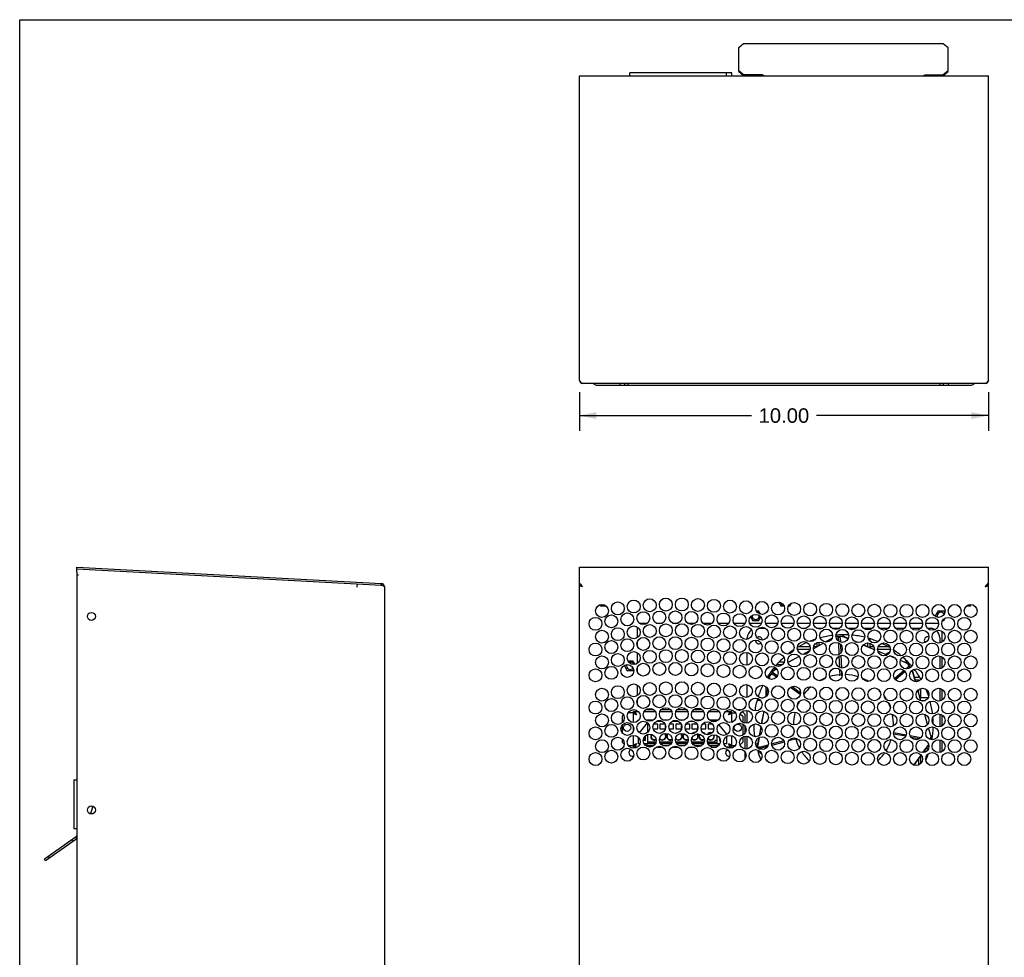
# Model space of a CAD drawing. Header units: inches. Extents: x 0 to 70.8, y 0 to 45.8.
# Tile 2 of 6: x 0 to 24.1, y 22.9 to 45.8. Entities that reach past the tile are written whole.
import ezdxf

# ---------------------------------------------------------------- set-up
doc = ezdxf.new("R2010")
doc.units = ezdxf.units.IN
doc.header["$LTSCALE"] = 3.895833
doc.header["$MEASUREMENT"] = 0
doc.layers.get('0').update_dxf_attribs({"linetype": 'CONTINUOUS'})
doc.styles.get("Standard").update_dxf_attribs({"font": 'arial.ttf'})
doc.dimstyles.new('DIMSTYLE_1', dxfattribs={"dimtxt": 0.354167, "dimasz": 0.416667, "dimexe": 0.09, "dimexo": 0.07, "dimgap": 0.0425, "dimtad": 0, "dimtih": 1, "dimtoh": 1, "dimzin": 4, "dimdsep": 46, "dimtxsty": 'Standard', "dimblk": '_FILLED', "dimblk1": '_FILLED', "dimblk2": '_FILLED', "dimcen": 0.09, "dimazin": 1, "dimtfac": 1, "dimtdec": 3, "dimtofl": 0, "dimtmove": 0, "dimatfit": 3, "dimldrblk": '_FILLED', "dimfxl": 0, "dimtolj": 1, "dimtzin": 4, "dimarcsym": 0})

# ---------------------------------------------------------------- blocks, each defined once
blk = doc.blocks.new('_FILLED')
at = {"color": 0, "linetype": 'ByBlock'}
blk.add_solid([(0, 0), (-1, 0.2), (-1, -0.2)], dxfattribs=at)
blk = doc.blocks.new('*D1')
at = {"color": 2, "linetype": 'Continuous'}
for p, q in [((13.686, 36.73), (13.686, 35.783)), ((23.686, 36.73), (23.686, 35.783)), ((13.686, 36.158), (17.89, 36.158)), ((23.686, 36.158), (19.482, 36.158))]:
    blk.add_line(p, q, dxfattribs=at)
at = {"color": 2, "linetype": 'Continuous', "xscale": 0.4166666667, "yscale": 0.4166666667, "zscale": 0.4166666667}
for p, rotation in [((13.686, 36.158), 180), ((23.686, 36.158), 0.0005144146)]:
    blk.add_blockref('_FILLED', p, dxfattribs=dict(at, rotation=rotation))
at = {"color": 2, "linetype": 'Continuous', "insert": (18.686, 36.335), "char_height": 0.3542, "width": 1.23761, "attachment_point": 2, "line_spacing_factor": 0.9}
blk.add_mtext('10.00', dxfattribs=at)

msp = doc.modelspace()

# ---------------------------------------------------------------- linework, layer by layer
at = {"color": 7, "linetype": 'Continuous'}
for p, q in [((0, 0), (0, 45.8333)), ((0, 45.8333), (70.8333, 45.8333)), ((17.5838, 45.1548), (17.702, 45.2516)), ((17.5838, 44.5632), (17.5838, 45.1548)), ((17.702, 45.2516), (22.5838, 45.2516)), ((22.5838, 45.2516), (22.702, 45.1548)), ((22.702, 44.5632), (22.702, 45.1548)), ((17.702, 44.4891), (17.5838, 44.5858)), ((17.5838, 44.5632), (17.702, 44.4665)), ((22.702, 44.5858), (22.5838, 44.4891)), ((22.5838, 44.4665), (22.702, 44.5632)), ((13.6862, 37.0212), (13.6862, 44.4621)), ((13.6862, 44.4621), (23.6862, 44.4621)), ((14.9224, 44.4642), (14.9224, 44.5369)), ((17.4106, 44.5369), (14.9224, 44.5369)), ((17.2831, 44.4642), (17.2831, 44.5369)), ((17.4106, 44.4642), (17.4106, 44.5369)), ((17.702, 44.4665), (17.702, 44.4891)), ((18.1601, 44.4891), (17.702, 44.4891)), ((18.1601, 44.4665), (17.702, 44.4665)), ((18.1601, 44.4891), (18.1601, 44.4665)), ((18.1672, 44.4789), (18.1601, 44.4891)), ((18.1601, 44.4665), (18.1617, 44.4642)), ((18.1672, 44.4642), (18.1672, 44.4789)), ((22.1454, 44.4891), (22.1383, 44.4789)), ((22.1383, 44.4789), (22.1383, 44.4642)), ((22.1438, 44.4642), (22.1454, 44.4665)), ((22.1454, 44.4891), (22.1454, 44.4665)), ((22.1454, 44.4891), (22.5838, 44.4891)), ((22.1454, 44.4665), (22.5838, 44.4665)), ((22.5838, 44.4665), (22.5838, 44.4891)), ((23.6862, 37.0212), (23.6862, 44.4621)), ((13.6862, 37.0212), (13.6863, 37.017)), ((13.6961, 37.0022), (13.6863, 37.017)), ((23.6075, 36.9424), (13.7649, 36.9424)), ((14.0996, 36.9031), (23.2728, 36.9031)), ((14.6705, 36.9424), (14.6705, 36.9031)), ((14.7886, 36.9424), (14.7886, 36.9031)), ((14.8673, 36.9424), (14.8673, 36.9031)), ((22.5051, 36.9031), (22.5051, 36.9424)), ((22.5838, 36.9424), (22.5838, 36.9031)), ((22.702, 36.9424), (22.702, 36.9031)), ((23.6861, 37.017), (23.6763, 37.0022)), ((23.6862, 37.0212), (23.6861, 37.017)), ((1.398, 32.4113), (1.4001, 32.4507)), ((1.398, 32.4113), (8.8431, 32.0132)), ((1.4001, 32.4507), (8.8452, 32.0525)), ((1.4001, 32.3324), (1.4001, 13.5268)), ((1.4008, 32.3761), (1.4009, 32.3881)), ((13.6862, 13.6055), (13.6862, 32.4507)), ((13.6862, 32.4507), (23.6862, 32.4507)), ((23.6862, 13.6055), (23.6862, 32.4507)), ((1.4394, 32.2536), (1.4001, 32.2536)), ((8.2513, 32.0448), (8.2471, 31.9662)), ((8.8389, 32.0134), (8.841, 32.0527)), ((8.8431, 32.0132), (8.8452, 32.0525)), ((13.6862, 32.0527), (13.6863, 32.0525)), ((13.6961, 32.0503), (13.6863, 32.0525)), ((13.706, 32.0454), (13.6961, 32.0503)), ((13.7355, 32.0163), (13.7256, 32.0281)), ((23.6862, 32.0527), (23.6861, 32.0525)), ((8.841, 32.0133), (8.8452, 32.0142)), ((8.8452, 32.0142), (8.86, 32.0092)), ((8.8869, 31.9991), (8.8982, 31.9941)), ((8.9197, 31.9739), (8.9197, 13.6055)), ((13.6862, 32.0134), (13.6863, 32.0132)), ((13.7108, 31.9941), (13.7225, 31.989)), ((13.7225, 31.989), (13.7358, 31.984)), ((13.7256, 32.001), (13.7387, 31.993)), ((13.7453, 32.003), (13.7355, 32.0163)), ((13.7358, 31.984), (13.7501, 31.9789)), ((13.7387, 31.993), (13.7518, 31.9837)), ((13.7501, 31.9789), (13.7649, 31.9739)), ((13.7518, 31.9837), (13.7649, 31.9739)), ((23.6173, 31.9887), (23.6075, 31.9739)), ((23.6075, 31.9739), (23.6206, 31.9837)), ((23.6271, 32.003), (23.6173, 31.9887)), ((23.6369, 32.0163), (23.6271, 32.003)), ((23.6468, 32.001), (23.6599, 32.0073)), ((23.6599, 32.0073), (23.673, 32.0114)), ((23.673, 32.0114), (23.6861, 32.0132)), ((23.6839, 32.0092), (23.6861, 32.0142)), ((23.6862, 32.0134), (23.6861, 32.0132)), ((14.2119, 31.5057), (14.2331, 31.5404)), ((18.5637, 31.5985), (18.6222, 31.4972)), ((18.6213, 31.5057), (18.5711, 31.5978)), ((18.6213, 31.5057), (18.645, 31.5445)), ((18.645, 31.5445), (18.6283, 31.5752)), ((18.6644, 31.544), (18.645, 31.5445)), ((18.8633, 31.5695), (18.8213, 31.5007)), ((18.829, 31.4972), (18.8734, 31.5741)), ((23.2551, 31.5406), (23.2307, 31.5007)), ((23.2384, 31.4972), (23.2631, 31.5399)), ((14.1918, 31.5335), (14.2127, 31.4972)), ((14.2119, 31.5057), (14.1961, 31.5347)), ((14.3401, 31.5025), (14.2119, 31.5057)), ((14.3454, 31.4972), (14.2127, 31.4972)), ((18.0128, 31.3831), (18.0666, 31.3831)), ((18.1116, 31.3051), (18.0666, 31.3831)), ((18.6883, 31.504), (18.6213, 31.5057)), ((18.6915, 31.4972), (18.6222, 31.4972)), ((18.829, 31.4972), (18.7942, 31.4972)), ((18.8213, 31.5007), (18.7962, 31.5013)), ((18.8213, 31.5007), (18.8093, 31.5227)), ((22.4555, 31.3831), (22.3861, 31.263)), ((22.4555, 31.3831), (22.5941, 31.3831)), ((22.6189, 31.3401), (22.5941, 31.3831)), ((23.2384, 31.4972), (23.1452, 31.4972)), ((23.2307, 31.5007), (23.1508, 31.5027)), ((23.2307, 31.5007), (23.2122, 31.5348)), ((15.1472, 31.0858), (15.3501, 31.0858)), ((15.5636, 31.0858), (15.7183, 31.0858)), ((15.9605, 31.0858), (16.1063, 31.0858)), ((16.3328, 31.0858), (16.5184, 31.0858)), ((16.7024, 31.0858), (16.9328, 31.0858)), ((17.08, 31.0858), (17.3393, 31.0858)), ((17.4621, 31.0858), (17.7415, 31.0858)), ((17.847, 31.0858), (18.141, 31.0858)), ((17.8716, 31.2404), (17.9279, 31.1429)), ((18.0666, 31.1429), (17.9279, 31.1429)), ((18.0666, 31.1429), (18.12, 31.2354)), ((18.2351, 31.0858), (18.5374, 31.0858)), ((18.6241, 31.0858), (18.9331, 31.0858)), ((19.0134, 31.0858), (19.3284, 31.0858)), ((19.4058, 31.0858), (19.7208, 31.0858)), ((19.7983, 31.0858), (20.1132, 31.0858)), ((20.1907, 31.0858), (20.5057, 31.0858)), ((20.5832, 31.0858), (20.8981, 31.0858)), ((20.9757, 31.0858), (21.2906, 31.0858)), ((21.3682, 31.0858), (21.6831, 31.0858)), ((21.7607, 31.0858), (22.0756, 31.0858)), ((22.1532, 31.0858), (22.4681, 31.0858)), ((22.3861, 31.263), (22.3976, 31.2432)), ((22.5941, 31.1429), (22.5649, 31.1429)), ((22.5941, 31.1429), (22.6318, 31.2082)), ((15.1035, 30.7303), (15.1035, 30.9893)), ((18.0651, 30.9579), (18.2379, 30.9579)), ((18.4836, 30.9579), (18.604, 30.9579)), ((19.1139, 30.9579), (19.2278, 30.9579)), ((19.4858, 30.9579), (19.641, 30.9579)), ((19.8662, 30.9579), (20.0452, 30.9579)), ((20.2493, 30.9579), (20.4472, 30.9579)), ((20.6359, 30.9579), (20.8453, 30.9579)), ((21.0247, 30.9579), (21.2415, 30.9579)), ((21.415, 30.9579), (21.6362, 30.9579)), ((21.8068, 30.9579), (22.0295, 30.9579)), ((22.1993, 30.9579), (22.259, 30.9579)), ((22.5445, 30.8909), (22.5445, 30.6159)), ((15.1035, 30.5163), (15.1035, 30.6361)), ((17.7905, 30.6883), (17.7905, 30.7216)), ((19.6524, 30.594), (19.4086, 30.4598)), ((19.4933, 30.6053), (19.4933, 30.5064)), ((19.5523, 30.5389), (19.5523, 30.6213)), ((19.8605, 30.7085), (19.7063, 30.6236)), ((20.0033, 30.7605), (19.9646, 30.7573)), ((20.0274, 30.6403), (20.0243, 30.7227)), ((20.0392, 30.3238), (20.029, 30.5957)), ((20.0635, 30.726), (20.0675, 30.6217)), ((20.0871, 30.7648), (20.1211, 30.7647)), ((20.254, 30.7026), (20.1195, 30.7586)), ((20.2587, 30.7125), (20.1542, 30.7581)), ((20.4973, 30.6084), (20.3966, 30.6524)), ((20.4725, 30.6116), (20.4204, 30.6333)), ((20.7334, 30.6018), (20.7334, 30.5051)), ((20.7925, 30.6438), (20.7925, 30.7007)), ((20.7925, 30.5051), (20.7925, 30.5934)), ((22.4953, 30.7216), (22.4953, 30.5983)), ((15.1035, 30.1004), (15.1035, 30.3594)), ((17.7905, 30.0584), (17.7905, 30.3664)), ((19.0161, 30.4461), (19.3257, 30.4461)), ((19.3251, 30.5051), (19.0457, 30.5051)), ((19.3125, 30.4069), (19.152, 30.3186)), ((19.4909, 30.5051), (19.4117, 30.5051)), ((20.0696, 30.5648), (20.0774, 30.3571)), ((20.8972, 30.4347), (20.6227, 30.549)), ((20.8282, 30.4641), (20.626, 30.5523)), ((20.8857, 30.5051), (20.7925, 30.5051)), ((20.8694, 30.4461), (20.8981, 30.4461)), ((20.9757, 30.4461), (21.2906, 30.4461)), ((21.2104, 30.3043), (20.982, 30.3994)), ((21.2405, 30.5051), (20.9898, 30.5051)), ((21.1664, 30.3226), (21.2818, 30.3903)), ((14.8733, 30.1626), (14.9957, 30.1626)), ((15.0458, 30.0758), (14.9957, 30.1626)), ((18.6922, 30.1311), (18.5663, 30.1311)), ((18.7974, 30.1311), (18.7842, 30.1311)), ((19.0585, 30.2691), (18.7858, 30.125)), ((19.0594, 30.2677), (18.7877, 30.1182)), ((20.0514, 29.9976), (20.0408, 30.2812)), ((20.0797, 30.2952), (20.0912, 29.9863)), ((21.4181, 30.2178), (21.2647, 30.2817)), ((21.6862, 30.1061), (21.533, 30.1699)), ((21.7199, 30.1311), (21.6262, 30.1311)), ((22.4953, 30.2785), (22.4953, 29.9684)), ((22.5445, 30.2609), (22.5445, 29.9859)), ((14.7979, 30.0601), (14.7877, 30.0425)), ((14.7877, 30.0425), (14.857, 29.9224)), ((14.9957, 29.9224), (14.857, 29.9224)), ((14.9957, 29.9224), (15.0108, 29.9487)), ((15.1035, 29.8864), (15.1035, 30.0061)), ((18.4199, 29.9082), (18.4412, 29.9347)), ((18.4355, 29.8656), (18.5268, 29.7983)), ((18.5097, 29.9652), (18.4449, 29.9296)), ((18.5015, 29.9747), (18.467, 29.9565)), ((18.4904, 29.9857), (18.498, 29.9729)), ((18.5112, 30.072), (18.6547, 30.072)), ((20.059, 29.7935), (20.0532, 29.9501)), ((20.0944, 29.9005), (20.0984, 29.7956)), ((21.3895, 29.7302), (21.6239, 29.9319)), ((21.6512, 29.9035), (21.4138, 29.6992)), ((21.6661, 29.9683), (21.7243, 30.0183)), ((21.7407, 30.0583), (21.7141, 30.0865)), ((21.7277, 30.072), (21.7743, 30.072)), ((21.7513, 29.9897), (21.7351, 29.9757)), ((21.9014, 29.6526), (21.8214, 29.9323)), ((21.9098, 29.6518), (21.8329, 29.9387)), ((18.3122, 29.7571), (18.3122, 29.814)), ((18.3332, 29.7571), (18.3122, 29.7571)), ((18.3373, 29.7799), (18.3142, 29.8193)), ((18.3365, 29.7762), (18.3272, 29.7225)), ((18.371, 29.8399), (18.3494, 29.8077)), ((18.5054, 29.7651), (18.4136, 29.8328)), ((21.9736, 29.7571), (21.8816, 29.7571)), ((21.8974, 29.698), (21.9736, 29.698)), ((21.9736, 29.814), (21.9736, 29.7571)), ((21.9736, 29.698), (21.9736, 29.6614)), ((22.0327, 29.7011), (22.0327, 29.7198)), ((15.1035, 29.313), (15.1035, 29.572)), ((17.7905, 29.271), (17.7905, 29.579)), ((18.2872, 29.4892), (18.2528, 29.2891)), ((18.2531, 29.2913), (18.2531, 29.5297)), ((19.086, 29.3366), (18.8475, 29.5126)), ((18.8871, 29.5323), (19.0921, 29.3811)), ((21.0194, 29.4118), (21.033, 29.4235)), ((21.0491, 29.3853), (21.0456, 29.3823)), ((22.0352, 29.1845), (21.9612, 29.4435)), ((22.0232, 29.2285), (21.9647, 29.447)), ((21.9736, 29.4558), (21.9736, 29.4137)), ((22.0327, 29.2551), (22.0327, 29.487)), ((22.4953, 29.4911), (22.4953, 29.181)), ((22.5445, 29.4735), (22.5445, 29.1985)), ((15.1035, 29.099), (15.1035, 29.2187)), ((18.1144, 29.1961), (18.029, 29.1961)), ((18.1215, 29.2551), (18.1811, 29.2551)), ((22.2104, 29.2551), (22.0327, 29.2551)), ((22.0327, 29.1961), (22.1465, 29.1961)), ((15.009, 28.6556), (15.009, 28.9283)), ((15.009, 28.9283), (15.1211, 28.9283)), ((15.2738, 28.9283), (15.5386, 28.9283)), ((15.5029, 28.9677), (15.3094, 28.9677)), ((15.6569, 28.9283), (15.9398, 28.9283)), ((15.9131, 28.9677), (15.6835, 28.9677)), ((16.0483, 28.9283), (16.3333, 28.9283)), ((16.3077, 28.9677), (16.0739, 28.9677)), ((16.4466, 28.9283), (16.7196, 28.9283)), ((16.6874, 28.9677), (16.4789, 28.9677)), ((16.8523, 28.9283), (17.0979, 28.9283)), ((17.0515, 28.9677), (16.8984, 28.9677)), ((17.2618, 28.9283), (17.4027, 28.9283)), ((17.4027, 28.9283), (17.4027, 28.6591)), ((17.6232, 28.9677), (17.5358, 28.9677)), ((17.6232, 28.9677), (17.6345, 28.9564)), ((17.6682, 28.9227), (17.7413, 28.8496)), ((17.7905, 28.641), (17.7905, 28.9491)), ((18.1913, 28.9313), (18.1383, 28.6233)), ((14.7334, 28.8102), (14.7637, 28.8405)), ((14.7334, 28.8102), (14.7334, 28.6531)), ((15.009, 28.889), (14.8776, 28.889)), ((15.3397, 28.7157), (15.3397, 28.7018)), ((15.4967, 28.7157), (15.3397, 28.7157)), ((15.3397, 28.6567), (15.3397, 28.6287)), ((15.46, 28.6961), (15.3594, 28.6961)), ((15.5667, 28.6842), (15.7148, 28.6842)), ((15.6855, 28.6961), (15.596, 28.6961)), ((15.8586, 28.7157), (15.7379, 28.7157)), ((15.9549, 28.6842), (16.1117, 28.6842)), ((16.0856, 28.6961), (15.9806, 28.6961)), ((16.2466, 28.7157), (16.1348, 28.7157)), ((16.3758, 28.6842), (16.4751, 28.6842)), ((16.6646, 28.7157), (16.5014, 28.7157)), ((16.614, 28.6961), (16.5519, 28.6961)), ((17.072, 28.7157), (16.8678, 28.7157)), ((17.0523, 28.6961), (16.8932, 28.6961)), ((16.9172, 28.6842), (17.0328, 28.6842)), ((17.072, 28.7157), (17.072, 28.7066)), ((17.3535, 28.8715), (17.3634, 28.8774)), ((17.4027, 28.889), (17.5042, 28.889)), ((17.6204, 28.8681), (17.6783, 28.8102)), ((17.6783, 28.8102), (17.6783, 28.6602)), ((17.7413, 28.6392), (17.7413, 28.8496)), ((18.1784, 28.86), (18.1337, 28.6237)), ((22.1996, 28.6099), (22.1298, 28.8539)), ((22.4953, 28.8612), (22.4953, 28.5511)), ((22.5445, 28.8436), (22.5445, 28.5686)), ((14.7334, 28.5938), (14.7334, 28.4013)), ((15.009, 28.4571), (15.009, 28.538)), ((15.1549, 28.4031), (15.3537, 28.6458)), ((15.3594, 28.4178), (15.3594, 28.6401)), ((15.4909, 28.4992), (15.5996, 28.4992)), ((15.5996, 28.6173), (15.5012, 28.6173)), ((15.5996, 28.4992), (15.5996, 28.6173)), ((15.6508, 28.6173), (15.6508, 28.4992)), ((15.7805, 28.6173), (15.6508, 28.6173)), ((15.6508, 28.4992), (15.7908, 28.4992)), ((15.7925, 28.5056), (15.7925, 28.5857)), ((15.8839, 28.4992), (15.9894, 28.4992)), ((15.9894, 28.6173), (15.8927, 28.6173)), ((15.9894, 28.4992), (15.9894, 28.6173)), ((16.0445, 28.6173), (16.0445, 28.4992)), ((16.1739, 28.6173), (16.0445, 28.6173)), ((16.0445, 28.4992), (16.1827, 28.4992)), ((16.1862, 28.5122), (16.1862, 28.5832)), ((16.2728, 28.4992), (16.3831, 28.4992)), ((16.3831, 28.6173), (16.2916, 28.6173)), ((16.3831, 28.4992), (16.3831, 28.6173)), ((16.4382, 28.6173), (16.4382, 28.4992)), ((16.5596, 28.6173), (16.4382, 28.6173)), ((16.4382, 28.4992), (16.5784, 28.4992)), ((16.5799, 28.5049), (16.5799, 28.5653)), ((16.6616, 28.4992), (16.7768, 28.4992)), ((16.7768, 28.6173), (16.6976, 28.6173)), ((16.7768, 28.4992), (16.7768, 28.6173)), ((16.8319, 28.6173), (16.8319, 28.4992)), ((16.9375, 28.6173), (16.8319, 28.6173)), ((16.8319, 28.4992), (16.9736, 28.4992)), ((17.0934, 28.6026), (17.2846, 28.3693)), ((17.6783, 28.6174), (17.6783, 28.3426)), ((17.7413, 28.4083), (17.7413, 28.552)), ((18.1211, 28.5567), (18.0786, 28.3324)), ((18.1257, 28.55), (18.0896, 28.34)), ((21.3721, 28.413), (21.6762, 28.3555)), ((22.2784, 28.3345), (22.2246, 28.5225)), ((14.7334, 28.2503), (14.7334, 28.1724)), ((14.7815, 28.1243), (14.7334, 28.1724)), ((15.009, 28.0543), (15.009, 28.3395)), ((15.1271, 28.1331), (15.1271, 28.2923)), ((15.2496, 28.2232), (15.3023, 28.2186)), ((15.3023, 28.327), (15.2969, 28.3266)), ((15.3023, 28.2186), (15.3023, 28.327)), ((15.3594, 28.1331), (15.3594, 28.3639)), ((15.5575, 28.1724), (15.3594, 28.1724)), ((15.9443, 28.1724), (15.6524, 28.1724)), ((16.3357, 28.1724), (16.0458, 28.1724)), ((16.7327, 28.1724), (16.4335, 28.1724)), ((16.9933, 28.1724), (16.8202, 28.1724)), ((16.9933, 28.2118), (16.9933, 28.1724)), ((17.0523, 28.2118), (16.9933, 28.2118)), ((17.0523, 28.1331), (17.0523, 28.3374)), ((17.1075, 28.2848), (17.1075, 28.2165)), ((17.1075, 28.2165), (17.1309, 28.2185)), ((17.2846, 28.3693), (17.2846, 28.3588)), ((17.2846, 28.3157), (17.2846, 28.1331)), ((17.4027, 28.3349), (17.4027, 28.0543)), ((17.6783, 28.1724), (17.6132, 28.1073)), ((17.6783, 28.2999), (17.6783, 28.1724)), ((17.7413, 28.0092), (17.7413, 28.321)), ((17.7905, 28.0111), (17.7905, 28.3192)), ((18.0694, 28.2836), (18.0418, 28.1376)), ((18.081, 28.2899), (18.049, 28.1036)), ((18.3865, 28.1349), (18.6804, 28.2136)), ((18.6951, 28.1768), (18.3921, 28.0956)), ((19.0034, 28.2594), (18.8022, 28.2055)), ((18.8644, 28.2629), (18.9278, 28.2799)), ((21.664, 28.3177), (21.3699, 28.3733)), ((21.7701, 28.3377), (22.0362, 28.2873)), ((21.9967, 28.2548), (21.7956, 28.2928)), ((22.2749, 28.2621), (22.2804, 28.3005)), ((22.4953, 28.2313), (22.4953, 27.9212)), ((22.5445, 28.2137), (22.5445, 27.9387)), ((14.8858, 28.0937), (15.009, 28.0937)), ((15.1052, 28.0543), (15.009, 28.0543)), ((15.0583, 28.1112), (15.0484, 28.1052)), ((15.1641, 28.1331), (15.1271, 28.1331)), ((15.541, 28.1331), (15.2714, 28.1331)), ((15.3397, 28.0719), (15.3397, 28.1331)), ((15.3397, 28.0937), (15.5076, 28.0937)), ((15.5507, 28.1527), (15.3594, 28.1527)), ((15.3852, 28.0937), (15.3852, 28.0584)), ((15.5667, 28.0543), (15.7148, 28.0543)), ((15.9349, 28.1527), (15.6617, 28.1527)), ((15.9214, 28.1331), (15.6752, 28.1331)), ((15.7211, 28.0937), (15.8758, 28.0937)), ((15.9549, 28.0543), (16.1117, 28.0543)), ((16.3262, 28.1527), (16.0554, 28.1527)), ((16.3124, 28.1331), (16.0691, 28.1331)), ((16.118, 28.0937), (16.2638, 28.0937)), ((16.3758, 28.0543), (16.4751, 28.0543)), ((16.7246, 28.1527), (16.4415, 28.1527)), ((16.7135, 28.1331), (16.4526, 28.1331)), ((16.4903, 28.0937), (16.6759, 28.0937)), ((17.0523, 28.1527), (16.8255, 28.1527)), ((17.1167, 28.1331), (16.8334, 28.1331)), ((16.8599, 28.0937), (17.072, 28.0937)), ((16.9172, 28.0543), (17.0266, 28.0543)), ((17.0266, 28.0937), (17.0266, 28.0543)), ((17.072, 28.1331), (17.072, 28.0767)), ((17.2846, 28.1331), (17.2179, 28.1331)), ((17.4027, 28.0543), (17.276, 28.0543)), ((17.4027, 28.0937), (17.4968, 28.0937)), ((18.0501, 28.0706), (18.0427, 28.1038)), ((18.0848, 27.9559), (18.0475, 27.9559)), ((18.0932, 28.0563), (18.304, 28.1128)), ((18.285, 28.0669), (18.1051, 28.0187)), ((22.0836, 27.9195), (22.2263, 28.1199)), ((22.0951, 27.9205), (22.2305, 28.104)), ((22.1212, 27.9559), (22.177, 27.9559)), ((22.2201, 28.0149), (22.1648, 28.0149)), ((17.7413, 27.7783), (17.7413, 27.922)), ((18.1013, 27.9231), (18.1462, 27.8727)), ((18.2374, 27.7702), (18.3183, 27.6794)), ((18.2531, 27.7374), (18.2531, 27.7526)), ((21.8653, 27.6131), (22.0408, 27.8595)), ((21.8678, 27.6125), (22.0454, 27.8531)), ((21.9736, 27.7559), (21.9736, 27.6142)), ((22.0327, 27.6539), (22.0327, 27.8359)), ((18.3122, 27.6822), (18.3122, 27.6862)), ((1.3253, 27.2571), (1.3253, 26.0563)), ((1.3253, 27.2571), (1.4001, 27.2571)), ((1.4001, 26.0563), (1.3253, 26.0563)), ((1.3833, 25.8583), (0.6106, 25.3173)), ((0.6332, 25.285), (1.3957, 25.819)), ((1.2989, 25.7512), (1.2764, 25.7835)), ((1.3957, 25.819), (1.3731, 25.8512)), ((1.4001, 25.8344), (1.3833, 25.8583)), ((0.6332, 25.285), (0.6106, 25.3173)), ((0.7299, 25.3528), (0.7073, 25.385))]:
    msp.add_line(p, q, dxfattribs=at)
for points in [[(18.2065, 44.4642), (18.2045, 44.4645), (18.1987, 44.4657), (18.1932, 44.4671), (18.188, 44.4687), (18.1832, 44.4705), (18.1787, 44.4724), (18.1746, 44.4744), (18.1707, 44.4766), (18.1672, 44.4789)], [(22.1383, 44.4789), (22.1348, 44.4766), (22.1309, 44.4744), (22.1267, 44.4724), (22.1223, 44.4705), (22.1174, 44.4687), (22.1123, 44.4671), (22.1068, 44.4657), (22.101, 44.4645), (22.099, 44.4642)], [(13.7158, 36.9753), (13.706, 36.9882), (13.6961, 37.0022)], [(13.7649, 36.9424), (13.7551, 36.9438), (13.7453, 36.948), (13.7355, 36.9548), (13.7256, 36.964), (13.7158, 36.9753)], [(23.6566, 36.9753), (23.6468, 36.964), (23.6369, 36.9548), (23.6271, 36.948), (23.6173, 36.9438), (23.6075, 36.9424)], [(23.6763, 37.0022), (23.6664, 36.9882), (23.6566, 36.9753)], [(1.4009, 32.3881), (1.4009, 32.3979), (1.4008, 32.4052), (1.4005, 32.4097), (1.4001, 32.4112)], [(1.4001, 32.3324), (1.4004, 32.3477), (1.4008, 32.3761)], [(13.7256, 32.0281), (13.7158, 32.0379), (13.706, 32.0454)], [(23.6664, 32.0454), (23.6566, 32.0379), (23.6468, 32.0281), (23.6369, 32.0163)], [(23.6861, 32.0525), (23.6763, 32.0503), (23.6664, 32.0454)], [(8.86, 32.0092), (8.874, 32.0041), (8.8869, 31.9991)], [(8.8982, 31.9941), (8.9073, 31.989), (8.9141, 31.984), (8.9183, 31.9789), (8.9197, 31.9739)], [(13.6862, 32.0133), (13.6862, 32.0135), (13.6862, 32.0136), (13.6862, 32.0138), (13.6863, 32.0139), (13.6863, 32.0141), (13.6863, 32.0142)], [(13.6863, 32.0142), (13.6885, 32.0092), (13.6935, 32.0041), (13.701, 31.9991), (13.7108, 31.9941)], [(13.6863, 32.0132), (13.6994, 32.0114), (13.7125, 32.0073), (13.7256, 32.001)], [(13.7649, 31.9739), (13.7551, 31.9806), (13.7459, 31.9873), (13.7414, 31.9911)], [(13.7649, 31.9739), (13.7551, 31.9887), (13.7453, 32.003)], [(23.631, 31.9911), (23.6265, 31.9873), (23.6173, 31.9806), (23.6075, 31.9739)], [(23.6075, 31.9739), (23.6223, 31.9789), (23.6366, 31.984)], [(23.6206, 31.9837), (23.6337, 31.993), (23.6468, 32.001)], [(23.6366, 31.984), (23.6499, 31.989), (23.6616, 31.9941)], [(23.6616, 31.9941), (23.6714, 31.9991), (23.6789, 32.0041), (23.6839, 32.0092)], [(23.6861, 32.0142), (23.6861, 32.0141), (23.6862, 32.0139), (23.6862, 32.0138), (23.6862, 32.0136), (23.6862, 32.0135), (23.6862, 32.0133)], [(19.9572, 30.7563), (19.9612, 30.7569), (19.9646, 30.7573)], [(19.9646, 30.7573), (19.9674, 30.7574), (19.9732, 30.7575), (19.9787, 30.7573), (19.9839, 30.7567), (19.9887, 30.7558), (19.9931, 30.7547), (19.9973, 30.7534), (20.0012, 30.7519), (20.0047, 30.7501), (20.0079, 30.7483), (20.0109, 30.7463), (20.0135, 30.7441)], [(20.0635, 30.726), (20.0634, 30.7283), (20.063, 30.7307), (20.0623, 30.7331), (20.0615, 30.7355), (20.0603, 30.7379), (20.0589, 30.7403), (20.0572, 30.7427), (20.0552, 30.745), (20.0529, 30.7472), (20.0502, 30.7493), (20.0473, 30.7513), (20.0441, 30.7532), (20.0406, 30.7549), (20.0368, 30.7565), (20.0327, 30.7578), (20.0282, 30.7589), (20.0235, 30.7598), (20.0184, 30.7604), (20.013, 30.7608), (20.0072, 30.7607), (20.0033, 30.7605)], [(20.0135, 30.7441), (20.0158, 30.7419), (20.0179, 30.7395), (20.0196, 30.7372), (20.021, 30.7347), (20.0222, 30.7323), (20.023, 30.7299), (20.0237, 30.7275), (20.0241, 30.7251), (20.0243, 30.7227)], [(20.0447, 30.7529), (20.0465, 30.7541), (20.0498, 30.7561), (20.0535, 30.7579), (20.0574, 30.7596), (20.0617, 30.7611), (20.0664, 30.7624), (20.0713, 30.7634), (20.0767, 30.7642), (20.0824, 30.7647), (20.0871, 30.7648)], [(20.0871, 30.7648), (20.0885, 30.7648), (20.0949, 30.7644), (20.1014, 30.7636), (20.1079, 30.7623), (20.1138, 30.7606), (20.1195, 30.7586)], [(20.1302, 30.7642), (20.1238, 30.7647), (20.1211, 30.7647)], [(20.1542, 30.7581), (20.1488, 30.7602), (20.143, 30.7619), (20.1367, 30.7633), (20.1302, 30.7642)], [(21.6862, 30.1061), (21.6914, 30.1037), (21.6966, 30.1008), (21.7019, 30.0972), (21.707, 30.0932), (21.7117, 30.0889), (21.7141, 30.0865)], [(18.4355, 29.8656), (18.4336, 29.8669), (18.4315, 29.868), (18.4293, 29.869), (18.4268, 29.8698), (18.4242, 29.8705), (18.4215, 29.8708), (18.4185, 29.871), (18.4155, 29.8708), (18.4123, 29.8704), (18.409, 29.8697), (18.4056, 29.8687), (18.4021, 29.8673), (18.3986, 29.8657), (18.395, 29.8636), (18.3914, 29.8613), (18.3878, 29.8585), (18.3841, 29.8553), (18.3805, 29.8518), (18.3768, 29.8477), (18.3733, 29.8432), (18.371, 29.8399)], [(18.4028, 29.8676), (18.4029, 29.8697), (18.4034, 29.8736), (18.4043, 29.8776), (18.4055, 29.8818), (18.407, 29.886), (18.4088, 29.8905), (18.4111, 29.895), (18.4138, 29.8997), (18.417, 29.9044), (18.4199, 29.9082)], [(18.4199, 29.9082), (18.4208, 29.9093), (18.425, 29.914), (18.4298, 29.9187), (18.4348, 29.9229), (18.4398, 29.9265), (18.4449, 29.9296)], [(18.452, 29.946), (18.4472, 29.9415), (18.4429, 29.9368), (18.4412, 29.9347)], [(18.467, 29.9565), (18.462, 29.9535), (18.457, 29.9501), (18.452, 29.946)], [(21.7141, 30.0865), (21.7159, 30.0844), (21.7197, 30.0799), (21.7229, 30.0755), (21.7256, 30.0711), (21.7279, 30.0668), (21.7299, 30.0626), (21.7314, 30.0585), (21.7326, 30.0546), (21.7335, 30.0507), (21.734, 30.047), (21.7343, 30.0435)], [(21.7343, 30.0435), (21.7343, 30.0401), (21.734, 30.0368), (21.7334, 30.0338), (21.7326, 30.031), (21.7316, 30.0283), (21.7304, 30.0259), (21.7291, 30.0237), (21.7276, 30.0217), (21.726, 30.0199), (21.7243, 30.0183)], [(21.7513, 29.9897), (21.753, 29.9912), (21.7546, 29.993), (21.7561, 29.995), (21.7574, 29.9972), (21.7586, 29.9996), (21.7596, 30.0022), (21.7604, 30.005), (21.7609, 30.008), (21.7612, 30.0112), (21.7612, 30.0146), (21.761, 30.0181), (21.7605, 30.0218), (21.7596, 30.0256), (21.7584, 30.0296), (21.7569, 30.0336), (21.755, 30.0378), (21.7528, 30.0421), (21.7501, 30.0464), (21.7469, 30.0509), (21.7433, 30.0553), (21.7407, 30.0583)], [(21.7606, 30.0211), (21.7626, 30.0205), (21.7663, 30.0192), (21.77, 30.0174), (21.7738, 30.0154), (21.7776, 30.013), (21.7815, 30.0101), (21.7854, 30.0069), (21.7865, 30.0059)], [(18.3365, 29.7762), (18.3377, 29.7818), (18.3394, 29.7875), (18.3417, 29.7934), (18.3444, 29.7993), (18.3476, 29.8049), (18.3494, 29.8077)], [(18.3494, 29.8077), (18.351, 29.81), (18.3546, 29.8146), (18.3582, 29.8188), (18.3619, 29.8224), (18.3655, 29.8256), (18.3692, 29.8284), (18.3728, 29.8309), (18.3764, 29.8329), (18.38, 29.8346), (18.3835, 29.836), (18.3869, 29.837)], [(18.3869, 29.837), (18.3902, 29.8377), (18.3934, 29.8382), (18.3965, 29.8383), (18.3994, 29.8381), (18.4022, 29.8378), (18.4048, 29.8371), (18.4073, 29.8363), (18.4096, 29.8353), (18.4117, 29.8342), (18.4136, 29.8328)], [(20.059, 29.7935), (20.0589, 29.7959), (20.0585, 29.7984), (20.058, 29.8008), (20.0573, 29.8033), (20.0564, 29.8057), (20.0553, 29.808), (20.054, 29.8102), (20.0525, 29.8123), (20.0508, 29.8143), (20.0489, 29.8161), (20.0467, 29.8177), (20.0443, 29.819), (20.0418, 29.8201), (20.0392, 29.8208), (20.0364, 29.8211), (20.0336, 29.8211)], [(21.0194, 29.4118), (21.0212, 29.4134), (21.0229, 29.4152), (21.0245, 29.4171), (21.026, 29.4192), (21.0273, 29.4214), (21.0284, 29.4237), (21.0294, 29.4261), (21.0299, 29.428)], [(15.0615, 28.889), (15.055, 28.8975), (15.0484, 28.9053), (15.0418, 28.9121), (15.0353, 28.9178), (15.0287, 28.9223), (15.0222, 28.9257), (15.0156, 28.9277), (15.009, 28.9283)], [(17.3568, 28.8975), (17.3502, 28.889), (17.3437, 28.8797), (17.3371, 28.87), (17.3306, 28.8599), (17.324, 28.8496)], [(17.4027, 28.9283), (17.3962, 28.9277), (17.3896, 28.9257), (17.3831, 28.9223), (17.3765, 28.9178), (17.3699, 28.9121), (17.3634, 28.9053), (17.3568, 28.8975)], [(15.009, 28.889), (15.0097, 28.8857), (15.0117, 28.8824), (15.015, 28.8791), (15.0196, 28.8758), (15.0253, 28.8726), (15.0321, 28.8693), (15.0398, 28.866), (15.0484, 28.8627), (15.0576, 28.8594), (15.0674, 28.8562), (15.0775, 28.8529), (15.0878, 28.8496)], [(15.009, 28.889), (15.0189, 28.8882), (15.0287, 28.886), (15.0386, 28.8823), (15.0484, 28.8774)], [(15.0484, 28.8774), (15.0583, 28.8715), (15.0681, 28.8647), (15.0779, 28.8573), (15.0878, 28.8496)], [(15.0878, 28.8496), (15.0816, 28.8535), (15.0756, 28.8575), (15.0699, 28.8614), (15.0646, 28.8653), (15.0599, 28.8693), (15.0568, 28.8723)], [(15.0878, 28.8496), (15.0812, 28.8599), (15.0747, 28.87), (15.0681, 28.8797), (15.0615, 28.889)], [(17.324, 28.8496), (17.3343, 28.8529), (17.3444, 28.8562), (17.3541, 28.8594), (17.3634, 28.8627), (17.3719, 28.866), (17.3797, 28.8693), (17.3865, 28.8726), (17.3922, 28.8758), (17.3967, 28.8791), (17.4001, 28.8824), (17.4021, 28.8857), (17.4027, 28.889)], [(17.3549, 28.8723), (17.3518, 28.8693), (17.3471, 28.8653), (17.3419, 28.8614), (17.3362, 28.8575), (17.3302, 28.8535), (17.324, 28.8496)], [(17.324, 28.8496), (17.3338, 28.8573), (17.3437, 28.8647), (17.3535, 28.8715)], [(17.3634, 28.8774), (17.3732, 28.8823), (17.3831, 28.886), (17.3929, 28.8882), (17.4027, 28.889)], [(19.0034, 28.2594), (19.001, 28.2587), (18.9987, 28.2578), (18.9964, 28.2568), (18.9942, 28.2555), (18.9921, 28.2541), (18.9901, 28.2525), (18.9882, 28.2508), (18.9864, 28.2488), (18.9849, 28.2467), (18.9836, 28.2444), (18.9825, 28.242), (18.9817, 28.2394), (18.9813, 28.2367), (18.9812, 28.2339), (18.9814, 28.2312), (18.9821, 28.2284)], [(22.2594, 28.2579), (22.2567, 28.2558), (22.254, 28.254), (22.2513, 28.2525), (22.2485, 28.2514), (22.2459, 28.2505), (22.2432, 28.2499), (22.2426, 28.2499)], [(22.2804, 28.3005), (22.2799, 28.2977), (22.2787, 28.292), (22.2773, 28.2867), (22.2756, 28.2818), (22.2736, 28.2774), (22.2716, 28.2732), (22.2693, 28.2695), (22.267, 28.2661), (22.2645, 28.263), (22.262, 28.2603), (22.2594, 28.2579)], [(22.2687, 28.2401), (22.2698, 28.2425), (22.2715, 28.2474), (22.273, 28.2526), (22.2743, 28.2582), (22.2749, 28.2621)], [(22.2784, 28.3345), (22.2797, 28.329), (22.2807, 28.3231), (22.2812, 28.3167), (22.2812, 28.3102), (22.2808, 28.3039), (22.2804, 28.3005)], [(15.0878, 28.1331), (15.0775, 28.1298), (15.0674, 28.1265), (15.0576, 28.1232), (15.0484, 28.1199), (15.0398, 28.1167), (15.0321, 28.1134), (15.0253, 28.1101), (15.0196, 28.1068), (15.015, 28.1035), (15.0117, 28.1002), (15.0097, 28.097), (15.009, 28.0937)], [(15.0484, 28.1052), (15.0386, 28.1003), (15.0287, 28.0967), (15.0189, 28.0944), (15.009, 28.0937)], [(15.009, 28.0543), (15.0156, 28.055), (15.0222, 28.057), (15.0287, 28.0603), (15.0353, 28.0649), (15.0418, 28.0706), (15.0484, 28.0774), (15.055, 28.0851)], [(15.055, 28.0851), (15.0615, 28.0937), (15.0681, 28.1029), (15.0747, 28.1127), (15.0812, 28.1228), (15.0878, 28.1331)], [(15.0568, 28.1103), (15.0599, 28.1134), (15.0646, 28.1173), (15.0699, 28.1212), (15.0756, 28.1252), (15.0816, 28.1291), (15.0878, 28.1331)], [(15.0878, 28.1331), (15.0779, 28.1254), (15.0681, 28.118), (15.0583, 28.1112)], [(17.4027, 28.0937), (17.4021, 28.097), (17.4001, 28.1002), (17.3967, 28.1035), (17.3922, 28.1068), (17.3865, 28.1101), (17.3797, 28.1134), (17.3719, 28.1167), (17.3634, 28.1199), (17.3541, 28.1232), (17.3444, 28.1265), (17.3343, 28.1298), (17.324, 28.1331)], [(17.324, 28.1331), (17.3306, 28.1228), (17.3371, 28.1127), (17.3437, 28.1029), (17.3502, 28.0937)], [(17.324, 28.1331), (17.3302, 28.1291), (17.3362, 28.1252), (17.3419, 28.1212), (17.3471, 28.1173), (17.3518, 28.1134), (17.3549, 28.1103)], [(17.3634, 28.1052), (17.3535, 28.1112), (17.3437, 28.118), (17.3338, 28.1254), (17.324, 28.1331)], [(17.3502, 28.0937), (17.3568, 28.0851), (17.3634, 28.0774), (17.3699, 28.0706), (17.3765, 28.0649), (17.3831, 28.0603), (17.3896, 28.057), (17.3962, 28.055), (17.4027, 28.0543)], [(17.4027, 28.0937), (17.3929, 28.0944), (17.3831, 28.0967), (17.3732, 28.1003), (17.3634, 28.1052)], [(18.0418, 28.1376), (18.0409, 28.1318), (18.0405, 28.1257), (18.0406, 28.1193), (18.0411, 28.1127), (18.0421, 28.1064), (18.0427, 28.1038)], [(18.0501, 28.0706), (18.0499, 28.072), (18.0488, 28.0783), (18.0481, 28.0849), (18.0479, 28.0914), (18.0482, 28.0976), (18.049, 28.1036)], [(18.0712, 28.0319), (18.0696, 28.0334), (18.0669, 28.0362), (18.0643, 28.0393), (18.0618, 28.0428), (18.0594, 28.0467), (18.0571, 28.0509), (18.055, 28.0556), (18.053, 28.0606), (18.0513, 28.066), (18.0501, 28.0706)], [(18.0932, 28.0563), (18.091, 28.0556), (18.0888, 28.0547), (18.0866, 28.0535), (18.0844, 28.0521), (18.0823, 28.0505), (18.0803, 28.0486), (18.0784, 28.0464), (18.0766, 28.0439), (18.0749, 28.0411), (18.0734, 28.0381), (18.0721, 28.0348), (18.071, 28.0313), (18.0701, 28.0275), (18.0695, 28.0234), (18.0691, 28.0191), (18.069, 28.0159)], [(18.0848, 27.9529), (18.084, 27.9556), (18.0826, 27.9612), (18.0819, 27.9647)], [(18.1013, 27.9231), (18.0977, 27.9275), (18.0943, 27.9324), (18.0911, 27.9379), (18.0882, 27.9437), (18.0859, 27.9497), (18.0848, 27.9529)], [(18.0883, 28.0061), (18.0884, 28.0062), (18.0902, 28.0087), (18.0921, 28.0109), (18.0942, 28.0129), (18.0963, 28.0145), (18.0985, 28.0159), (18.1007, 28.0171), (18.1029, 28.018), (18.1051, 28.0187)]]:
    msp.add_lwpolyline(points, dxfattribs=at)
for centre, radius in [((14.2374, 31.3833), 0.1575), ((14.6252, 31.4438), 0.1575), ((15.015, 31.4897), 0.1575), ((15.4062, 31.5211), 0.1575), ((15.7983, 31.5378), 0.1575), ((16.1908, 31.5399), 0.1575), ((16.5831, 31.5273), 0.1575), ((16.9751, 31.5075), 0.1575), ((17.3672, 31.4891), 0.1575), ((17.7593, 31.4722), 0.1575), ((18.1515, 31.4568), 0.1575), ((18.5437, 31.4428), 0.1575), ((18.9361, 31.4303), 0.1575), ((19.3284, 31.4193), 0.1575), ((19.7208, 31.4097), 0.1575), ((20.1132, 31.4017), 0.1575), ((20.5057, 31.3951), 0.1575), ((20.8981, 31.3899), 0.1575), ((21.2906, 31.3863), 0.1575), ((21.6831, 31.3841), 0.1575), ((22.0756, 31.3833), 0.1575), ((22.4681, 31.3833), 0.1575), ((22.8606, 31.3833), 0.1575), ((23.2531, 31.3833), 0.1575), ((1.7532, 31.249), 0.0984), ((14.8575, 31.1748), 0.1575), ((15.2487, 31.2061), 0.1575), ((15.6408, 31.2228), 0.1575), ((16.0333, 31.2249), 0.1575), ((16.4256, 31.2123), 0.1575), ((16.8176, 31.1925), 0.1575), ((17.2097, 31.1741), 0.1575), ((17.6018, 31.1572), 0.1575), ((17.994, 31.1418), 0.1575), ((14.0799, 31.0684), 0.1575), ((14.4677, 31.1288), 0.1575), ((15.7983, 30.9079), 0.1575), ((16.1908, 30.91), 0.1575), ((18.3863, 31.1278), 0.1575), ((18.7786, 31.1153), 0.1575), ((19.1709, 31.1043), 0.1575), ((19.5633, 31.0948), 0.1575), ((19.9557, 31.0867), 0.1575), ((20.3482, 31.0801), 0.1575), ((20.7407, 31.075), 0.1575), ((21.1331, 31.0713), 0.1575), ((21.5256, 31.0691), 0.1575), ((21.9181, 31.0684), 0.1575), ((22.3106, 31.0684), 0.1575), ((22.7031, 31.0684), 0.1575), ((23.0957, 31.0684), 0.1575), ((14.2374, 30.7534), 0.1575), ((14.6252, 30.8139), 0.1575), ((15.015, 30.8598), 0.1575), ((15.4062, 30.8912), 0.1575), ((16.5831, 30.8974), 0.1575), ((16.9751, 30.8775), 0.1575), ((17.3672, 30.8592), 0.1575), ((17.7593, 30.8423), 0.1575), ((18.1515, 30.8268), 0.1575), ((18.5437, 30.8129), 0.1575), ((18.9361, 30.8004), 0.1575), ((19.3284, 30.7894), 0.1575), ((19.7208, 30.7798), 0.1575), ((20.1132, 30.7717), 0.1575), ((20.5057, 30.7651), 0.1575), ((20.8981, 30.76), 0.1575), ((21.2906, 30.7563), 0.1575), ((21.6831, 30.7541), 0.1575), ((22.0756, 30.7534), 0.1575), ((22.4681, 30.7534), 0.1575), ((22.8606, 30.7534), 0.1575), ((23.2531, 30.7534), 0.1575), ((14.0799, 30.4385), 0.1575), ((14.4677, 30.4989), 0.1575), ((14.8575, 30.5448), 0.1575), ((15.2487, 30.5762), 0.1575), ((15.6408, 30.5929), 0.1575), ((16.0333, 30.595), 0.1575), ((16.4256, 30.5824), 0.1575), ((16.8176, 30.5626), 0.1575), ((17.2097, 30.5442), 0.1575), ((17.6018, 30.5273), 0.1575), ((17.994, 30.5119), 0.1575), ((18.3863, 30.4979), 0.1575), ((18.7786, 30.4854), 0.1575), ((19.1709, 30.4744), 0.1575), ((19.5633, 30.4649), 0.1575), ((19.9557, 30.4568), 0.1575), ((20.3482, 30.4502), 0.1575), ((20.7407, 30.445), 0.1575), ((21.1331, 30.4414), 0.1575), ((21.5256, 30.4392), 0.1575), ((21.9181, 30.4385), 0.1575), ((22.3106, 30.4385), 0.1575), ((22.7031, 30.4385), 0.1575), ((23.0957, 30.4385), 0.1575), ((14.6252, 30.1839), 0.1575), ((15.015, 30.2299), 0.1575), ((15.4062, 30.2612), 0.1575), ((15.7983, 30.278), 0.1575), ((16.1908, 30.28), 0.1575), ((16.5831, 30.2675), 0.1575), ((16.9751, 30.2476), 0.1575), ((17.3672, 30.2293), 0.1575), ((17.7593, 30.2124), 0.1575), ((18.1515, 30.1969), 0.1575), ((18.5437, 30.183), 0.1575), ((14.2374, 30.1235), 0.1575), ((15.2487, 29.9463), 0.1575), ((15.6408, 29.963), 0.1575), ((16.0333, 29.9651), 0.1575), ((16.4256, 29.9525), 0.1575), ((18.9361, 30.1705), 0.1575), ((19.3284, 30.1594), 0.1575), ((19.7208, 30.1499), 0.1575), ((20.1132, 30.1418), 0.1575), ((20.5057, 30.1352), 0.1575), ((20.8981, 30.1301), 0.1575), ((21.2906, 30.1264), 0.1575), ((21.6831, 30.1242), 0.1575), ((22.0756, 30.1235), 0.1575), ((22.4681, 30.1235), 0.1575), ((22.8606, 30.1235), 0.1575), ((23.2531, 30.1235), 0.1575), ((14.0799, 29.8085), 0.1575), ((14.4677, 29.869), 0.1575), ((14.8575, 29.9149), 0.1575), ((16.8176, 29.9327), 0.1575), ((17.2097, 29.9143), 0.1575), ((17.6018, 29.8974), 0.1575), ((17.994, 29.882), 0.1575), ((18.3863, 29.868), 0.1575), ((18.7786, 29.8555), 0.1575), ((19.1709, 29.8445), 0.1575), ((19.5633, 29.8349), 0.1575), ((19.9557, 29.8269), 0.1575), ((20.3482, 29.8202), 0.1575), ((20.7407, 29.8151), 0.1575), ((21.1331, 29.8114), 0.1575), ((21.5256, 29.8093), 0.1575), ((21.9181, 29.8085), 0.1575), ((22.3106, 29.8085), 0.1575), ((22.7031, 29.8085), 0.1575), ((23.0957, 29.8085), 0.1575), ((15.4062, 29.4738), 0.1575), ((15.7983, 29.4906), 0.1575), ((16.1908, 29.4926), 0.1575), ((16.5831, 29.4801), 0.1575), ((16.9751, 29.4602), 0.1575), ((14.2374, 29.3361), 0.1575), ((14.6252, 29.3965), 0.1575), ((15.015, 29.4425), 0.1575), ((17.3672, 29.4419), 0.1575), ((17.7593, 29.425), 0.1575), ((18.1515, 29.4095), 0.1575), ((18.5437, 29.3956), 0.1575), ((18.9361, 29.3831), 0.1575), ((19.3284, 29.372), 0.1575), ((19.7208, 29.3625), 0.1575), ((20.1132, 29.3544), 0.1575), ((20.5057, 29.3478), 0.1575), ((20.8981, 29.3427), 0.1575), ((21.2906, 29.339), 0.1575), ((21.6831, 29.3368), 0.1575), ((22.0756, 29.3361), 0.1575), ((22.4681, 29.3361), 0.1575), ((22.8606, 29.3361), 0.1575), ((23.2531, 29.3361), 0.1575), ((14.0799, 29.0211), 0.1575), ((14.4677, 29.0816), 0.1575), ((14.8575, 29.1275), 0.1575), ((15.2487, 29.1589), 0.1575), ((15.6408, 29.1756), 0.1575), ((16.0333, 29.1777), 0.1575), ((16.4256, 29.1651), 0.1575), ((16.8176, 29.1453), 0.1575), ((17.2097, 29.1269), 0.1575), ((17.6018, 29.11), 0.1575), ((17.994, 29.0946), 0.1575), ((18.3863, 29.0806), 0.1575), ((18.7786, 29.0681), 0.1575), ((19.1709, 29.0571), 0.1575), ((19.5633, 29.0475), 0.1575), ((19.9557, 29.0395), 0.1575), ((20.3482, 29.0328), 0.1575), ((20.7407, 29.0277), 0.1575), ((21.1331, 29.024), 0.1575), ((21.5256, 29.0219), 0.1575), ((21.9181, 29.0211), 0.1575), ((22.3106, 29.0211), 0.1575), ((22.7031, 29.0211), 0.1575), ((23.0957, 29.0211), 0.1575), ((14.6252, 28.7666), 0.1575), ((15.015, 28.8126), 0.1575), ((15.4062, 28.8439), 0.1575), ((15.7983, 28.8606), 0.1575), ((16.1908, 28.8627), 0.1575), ((16.5831, 28.8501), 0.1575), ((16.9751, 28.8303), 0.1575), ((17.3672, 28.8119), 0.1575), ((17.7593, 28.795), 0.1575), ((18.1515, 28.7796), 0.1575), ((18.5437, 28.7656), 0.1575), ((18.9361, 28.7531), 0.1575), ((19.3284, 28.7421), 0.1575), ((14.2374, 28.7062), 0.1575), ((14.8575, 28.4976), 0.1575), ((15.2487, 28.5289), 0.1575), ((15.6408, 28.5457), 0.1575), ((16.0333, 28.5477), 0.1575), ((16.4256, 28.5352), 0.1575), ((16.8176, 28.5153), 0.1575), ((17.2097, 28.497), 0.1575), ((19.7208, 28.7326), 0.1575), ((20.1132, 28.7245), 0.1575), ((20.5057, 28.7179), 0.1575), ((20.8981, 28.7128), 0.1575), ((21.2906, 28.7091), 0.1575), ((21.6831, 28.7069), 0.1575), ((22.0756, 28.7062), 0.1575), ((22.4681, 28.7062), 0.1575), ((22.8606, 28.7062), 0.1575), ((23.2531, 28.7062), 0.1575), ((14.0799, 28.3912), 0.1575), ((14.4677, 28.4517), 0.1575), ((14.8516, 28.5268), 0.0886), ((17.6018, 28.4801), 0.1575), ((17.5602, 28.5268), 0.0886), ((17.994, 28.4646), 0.1575), ((18.3863, 28.4507), 0.1575), ((18.7786, 28.4382), 0.1575), ((19.1709, 28.4272), 0.1575), ((19.5633, 28.4176), 0.1575), ((19.9557, 28.4095), 0.1575), ((20.3482, 28.4029), 0.1575), ((20.7407, 28.3978), 0.1575), ((21.1331, 28.3941), 0.1575), ((21.5256, 28.3919), 0.1575), ((21.9181, 28.3912), 0.1575), ((22.3106, 28.3912), 0.1575), ((22.7031, 28.3912), 0.1575), ((23.0957, 28.3912), 0.1575), ((14.2374, 28.0762), 0.1575), ((14.6252, 28.1367), 0.1575), ((15.015, 28.1826), 0.1575), ((15.4062, 28.214), 0.1575), ((15.7983, 28.2307), 0.1575), ((16.1908, 28.2328), 0.1575), ((16.5831, 28.2202), 0.1575), ((16.9751, 28.2004), 0.1575), ((17.3672, 28.182), 0.1575), ((17.7593, 28.1651), 0.1575), ((18.1515, 28.1497), 0.1575), ((18.5437, 28.1357), 0.1575), ((18.9361, 28.1232), 0.1575), ((19.3284, 28.1122), 0.1575), ((19.7208, 28.1027), 0.1575), ((20.1132, 28.0946), 0.1575), ((20.5057, 28.088), 0.1575), ((20.8981, 28.0828), 0.1575), ((21.2906, 28.0792), 0.1575), ((21.6831, 28.077), 0.1575), ((22.0756, 28.0762), 0.1575), ((22.4681, 28.0762), 0.1575), ((22.8606, 28.0762), 0.1575), ((23.2531, 28.0762), 0.1575), ((14.4677, 27.8217), 0.1575), ((14.8575, 27.8677), 0.1575), ((15.2487, 27.899), 0.1575), ((15.6408, 27.9158), 0.1575), ((16.0333, 27.9178), 0.1575), ((16.4256, 27.9053), 0.1575), ((16.8176, 27.8854), 0.1575), ((17.2097, 27.8671), 0.1575), ((17.6018, 27.8501), 0.1575), ((17.994, 27.8347), 0.1575), ((18.3863, 27.8208), 0.1575), ((18.7786, 27.8083), 0.1575), ((19.1709, 27.7972), 0.1575), ((19.5633, 27.7877), 0.1575), ((19.9557, 27.7796), 0.1575), ((20.3482, 27.773), 0.1575), ((14.0799, 27.7613), 0.1575), ((20.7407, 27.7679), 0.1575), ((21.1331, 27.7642), 0.1575), ((21.5256, 27.762), 0.1575), ((21.9181, 27.7613), 0.1575), ((22.3106, 27.7613), 0.1575), ((22.7031, 27.7613), 0.1575), ((23.0957, 27.7613), 0.1575), ((1.7532, 26.5178), 0.0984)]:
    msp.add_circle(centre, radius, dxfattribs=at)
for centre, radius, start, end in [((13.7649, 37.0212), 0.0787, 183.06103, 270), ((14.0996, 36.9818), 0.0787, 210.12081, 270), ((23.2728, 36.9818), 0.0787, 270, 329.8792), ((23.6075, 37.0212), 0.0787, 270, 356.93897), ((8.841, 31.9739), 0.0787, 0, 86.93897), ((8.841, 31.9739), 0.0394, 72.44951, 86.93897), ((22.5248, 31.263), 0.0886, 27.10976, 203.28356), ((17.9972, 31.263), 0.0886, 172.71847, 4.2281), ((18.0268, 30.7216), 0.2362, 123.44151, 180), ((22.259, 30.7216), 0.2362, 60.0947, 90), ((22.259, 30.7216), 0.2362, 0, 49.34379), ((18.076, 30.6646), 0.0846, 176.89653, 306.4436), ((18.076, 30.6646), 0.0846, 3.86816, 126.28298), ((20.1429, 28.6055), 2.1949, 113.99676, 120.94169), ((20.1429, 28.6055), 2.1949, 108.4951, 112.39622), ((20.1429, 28.6055), 2.1949, 96.93737, 105.04061), ((20.1429, 28.6055), 2.1949, 86.72071, 94.84562), ((20.1429, 28.6055), 2.1949, 76.34993, 84.56757), ((20.1429, 28.6055), 2.1949, 67.37179, 73.99485), ((20.1429, 28.6055), 2.1949, 58.6246, 64.73142), ((22.202, 30.6646), 0.0846, 69.03727, 220.72972), ((20.1429, 28.6055), 2.1949, 123.68445, 128.24301), ((20.1429, 28.6055), 2.1949, 49.94205, 56.00771), ((14.9264, 30.0425), 0.0886, 20.09794, 109.35144), ((20.1429, 28.6055), 2.1949, 131.57516, 139.20799), ((20.1429, 28.6055), 2.1949, 40.55153, 48.64506), ((14.9264, 30.0425), 0.0886, 161.17655, 322.24375), ((20.1429, 28.6055), 2.1949, 140.24847, 148.33924), ((20.1429, 28.6055), 2.1949, 30.17655, 38.06488), ((20.1429, 28.6055), 1.2205, 111.97872, 118.47921), ((20.1429, 28.6055), 1.2205, 95.13989, 106.01137), ((20.1429, 28.6055), 1.2205, 91.39244, 92.14268), ((20.1429, 28.6055), 1.2205, 73.0871, 87.74407), ((20.1429, 28.6055), 1.2205, 59.72, 67.70001), ((20.1429, 28.6055), 2.1949, 154.05385, 161.97586), ((20.1429, 28.6055), 1.2205, 130.85701, 142.64651), ((20.1429, 28.6055), 2.1949, 18.24389, 23.15735), ((20.1429, 28.6055), 2.1949, 163.09258, 171.26073), ((20.1429, 28.6055), 1.2205, 152.46385, 157.68416), ((20.1429, 28.6055), 1.2205, 29.59464, 35.53502), ((20.1429, 28.6055), 1.2205, 20.03709, 25.93489), ((20.1429, 28.6055), 2.1949, 6.78356, 14.92885), ((20.1429, 28.6055), 1.2205, 165.62249, 180.40534), ((20.1429, 28.6055), 1.2205, 358.31496, 12.00041), ((20.1429, 28.6055), 2.1949, 0.41557, 4.60398), ((15.7138, 28.3181), 0.0925, 85.64838, 129.41504), ((16.1075, 28.3181), 0.0925, 88.27771, 126.95572), ((16.5012, 28.3181), 0.0925, 79.11727, 139.38718), ((16.698, 28.3181), 0.0925, 29.36857, 88.38947), ((16.8949, 28.3181), 0.0925, 68.74628, 154.12586), ((17.5602, 28.5268), 0.2067, 331.19893, 343.65845), ((20.1429, 28.6055), 2.1949, 179.75714, 187.75395), ((20.1429, 28.6055), 1.2205, 185.69591, 187.89116), ((20.1429, 28.6055), 2.1949, 350.25628, 358.45713), ((15.2273, 28.2728), 0.063, 306.02968, 33.07225), ((15.5208, 28.3181), 0.0925, 148.24556, 296.24041), ((15.5208, 28.3181), 0.0827, 146.23678, 298.41174), ((15.7138, 28.3181), 0.0925, 221.55712, 47.52257), ((15.7138, 28.3181), 0.0827, 215.48182, 52.76284), ((15.9106, 28.3181), 0.0925, 137.03312, 298.86268), ((15.9106, 28.3181), 0.0827, 133.54089, 301.8829), ((16.1075, 28.3181), 0.0925, 221.55712, 49.39677), ((16.1075, 28.3181), 0.0827, 213.92135, 54.77938), ((16.3043, 28.3181), 0.0925, 135.83602, 298.15218), ((16.3043, 28.3181), 0.0827, 132.53602, 301.08951), ((16.5012, 28.3181), 0.0925, 220.46501, 39.40967), ((16.5012, 28.3181), 0.0827, 215.63915, 44.28731), ((16.5012, 28.3181), 0.0827, 86.22341, 132.0642), ((16.698, 28.3181), 0.0925, 144.37477, 296.42951), ((16.698, 28.3181), 0.0827, 141.81773, 299.11035), ((16.698, 28.3181), 0.0827, 36.61906, 80.55031), ((16.8949, 28.3181), 0.0827, 71.8823, 150.78444), ((16.8949, 28.3181), 0.0925, 223.08631, 25.31097), ((16.8949, 28.3181), 0.0827, 220.38326, 28.20444), ((17.1665, 28.2728), 0.063, 200.03867, 235.21587), ((20.1429, 28.6055), 1.2205, 197.99689, 207.92664), ((20.1429, 28.6055), 1.2205, 328.39134, 342.34052), ((14.9854, 27.9187), 0.0886, 116.69957, 286.90201), ((17.3476, 27.9187), 0.0886, 121.28814, 279.7205), ((20.1429, 28.6055), 2.1949, 191.97764, 194.12004), ((20.1429, 28.6055), 2.1949, 196.41694, 203.04127), ((20.1429, 28.6055), 1.2205, 212.77444, 226.72032), ((20.1429, 28.6055), 1.2205, 313.47979, 325.82226), ((20.1429, 28.6055), 2.1949, 336.57594, 340.88057), ((1.2519, 26.6567), 0.534, 333.92209, 355.07531), ((1.3607, 25.8906), 0.0394, 305, 360)]:
    msp.add_arc(centre, radius, start, end, dxfattribs=at)

# ---------------------------------------------------------------- dimensions: what is measured, and where the dimension line sits
at = {"color": 2, "linetype": 'Continuous'}
dim = msp.add_linear_dim(base=(23.6862, 36.1582), p1=(13.6862, 36.7995), p2=(23.6862, 36.7995), angle=0.00022, dimstyle='DIMSTYLE_1', dxfattribs=at)
dim.commit()
dim.dimension.update_dxf_attribs({"geometry": '*D1', "text_midpoint": (18.7013, 36.1562), "dimtype": 160})

doc.saveas('drawing.dxf')
